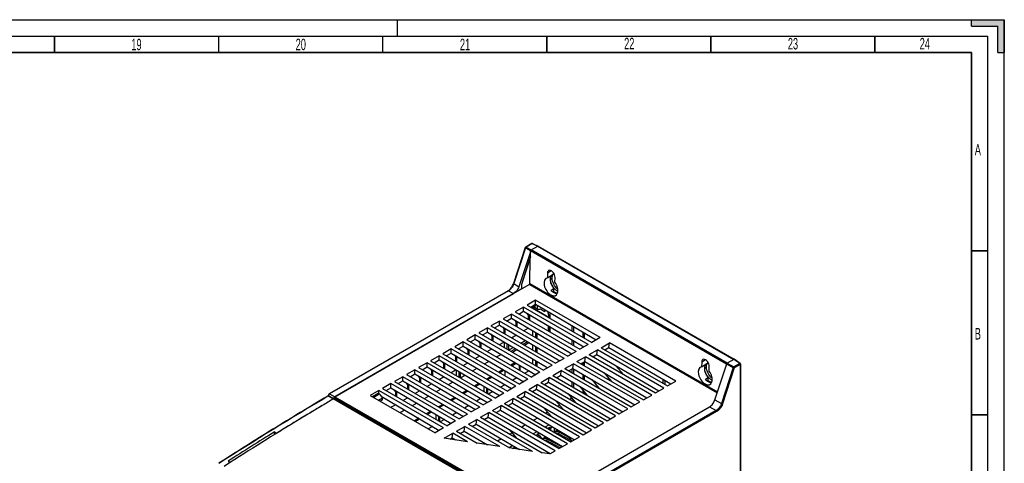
# Model space of a CAD drawing. Header units: millimetres. Extents: x 0 to 1189, y 0 to 841.
# Tile 67 of 67: x 889 to 1189, y 706 to 841. Entities that reach past the tile are written whole.
import ezdxf

# ---------------------------------------------------------------- set-up
doc = ezdxf.new("R2010")
doc.units = ezdxf.units.MM
doc.header["$LTSCALE"] = 65.395
doc.linetypes.add('DASHED', pattern=[0.2, 0.1, -0.1])
doc.layers.get('0').update_dxf_attribs({"linetype": 'CONTINUOUS'})
for name, color, linetype in [('CHAMFERS', 7, 'CONTINUOUS'), ('COSMETICS', 7, 'CONTINUOUS'), ('DRAFTS', 7, 'CONTINUOUS'), ('ROUNDS', 7, 'CONTINUOUS')]:
    doc.layers.add(name, color=color, linetype=linetype)
doc.styles.add('TEXTSTYLE_2', font='txt', dxfattribs={"width": 0.6})

msp = doc.modelspace()

# ---------------------------------------------------------------- hatches: boundary and pattern name
at = {"linetype": 'CONTINUOUS'}
h = msp.add_hatch(color=2, dxfattribs=at)
edge = h.paths.add_edge_path()
edge.add_line((1189, 841), (1189, 831))
edge.add_line((1179, 841), (1189, 841))
edge.add_line((1179, 839), (1179, 841))
edge.add_line((1179, 839), (1187, 839))
edge.add_line((1187, 831), (1187, 839))
edge.add_line((1187, 831), (1189, 831))

# ---------------------------------------------------------------- linework, layer by layer
at = {"color": 7, "linetype": 'CONTINUOUS'}
for p, q in [((0, 841), (1189, 841)), ((1179, 841), (1189, 841)), ((1179, 839), (1179, 841)), ((1189, 841), (1189, 831)), ((1189, 0), (1189, 841)), ((1179, 839), (1187, 839)), ((1187, 831), (1187, 839)), ((1187, 831), (1189, 831)), ((1044.5724, 768.7136), (1041.7885, 760.2123)), ((1041.935, 760.3169), (1044.5038, 768.3365)), ((1044.5038, 768.3365), (1044.5633, 768.3052)), ((1049.7407, 763.7329), (1049.7093, 762.3042)), ((1049.7093, 762.3042), (1051.2749, 763.2576)), ((1051.2749, 763.2576), (1051.3641, 763.3119)), ((1051.3641, 763.3119), (1051.5103, 763.401)), ((1051.5103, 763.8808), (1051.5103, 763.401)), ((1051.615, 763.401), (1051.7616, 763.4856)), ((1052.0113, 760.9752), (1052.0439, 762.4032)), ((1041.7885, 760.2123), (1041.7885, 758.8324)), ((1041.935, 760.3169), (1041.841, 760.3727)), ((1041.9453, 758.923), (1041.935, 760.3169)), ((1041.9453, 758.923), (984.9553, 726.02)), ((1050.8477, 758.4754), (1051.7162, 758.9836)), ((1051.4606, 757.893), (1051.7162, 758.0405)), ((1051.7162, 758.0405), (1051.7162, 758.9836)), ((1052.7413, 757.4486), (1051.7162, 758.0405)), ((1046.1173, 755.4743), (1043.5346, 753.9833)), ((1043.5346, 753.9833), (1063.2588, 742.5958)), ((1045.2841, 753.7003), (1045.3442, 753.7536)), ((1045.2841, 753.0939), (1045.2841, 753.7003)), ((1045.693, 753.6295), (1046.2488, 754.1224)), ((1045.693, 753.3299), (1045.693, 753.6295)), ((1046.0156, 753.1371), (1046.0156, 753.9156)), ((1065.8414, 744.0868), (1046.1173, 755.4743)), ((1038.7634, 751.2286), (1036.1808, 749.7375)), ((1058.4876, 739.8411), (1038.7634, 751.2286)), ((1042.4403, 753.3515), (1039.8577, 751.8604)), ((1039.8577, 751.8604), (1059.5819, 740.4729)), ((1062.1645, 741.964), (1042.4403, 753.3515)), ((1043.8102, 750.9752), (1043.5524, 751.4218)), ((1044.0628, 751.1211), (1043.8102, 750.9752)), ((1043.8102, 750.9752), (1043.8102, 749.5785)), ((1044.2171, 749.3436), (1044.2171, 751.0301)), ((1044.3848, 749.2467), (1044.3848, 750.9313)), ((1045.2841, 753.0939), (1045.693, 753.3299)), ((1045.2841, 753.0939), (1049.9696, 750.3888)), ((1045.693, 753.3299), (1046.5768, 752.8018)), ((1047.6375, 752.7911), (1048.8749, 752.0518)), ((1049.3393, 752.3014), (1048.8749, 752.0518)), ((1050.2225, 750.4613), (1049.8755, 751.9855)), ((1050.2232, 750.4486), (1050.2225, 750.4613)), ((1050.2238, 750.4496), (1050.2238, 750.1214)), ((1035.0864, 749.1057), (1032.5038, 747.6147)), ((1032.5038, 747.6147), (1052.228, 736.2272)), ((1054.8106, 737.7182), (1035.0864, 749.1057)), ((1036.1808, 749.7375), (1055.9049, 738.35)), ((1040.1332, 748.8523), (1039.8754, 749.2989)), ((1040.3859, 748.9982), (1040.1332, 748.8523)), ((1040.1332, 748.8523), (1040.1332, 747.4556)), ((1040.5402, 747.2207), (1040.5402, 748.9073)), ((1050.2238, 747.4909), (1050.2238, 745.8756)), ((1027.7326, 744.86), (1025.1499, 743.3689)), ((1047.4567, 733.4725), (1027.7326, 744.86)), ((1031.4095, 746.9829), (1028.8269, 745.4918)), ((1028.8269, 745.4918), (1048.5511, 734.1043)), ((1051.1337, 735.5954), (1031.4095, 746.9829)), ((1032.7794, 744.6066), (1032.5216, 745.0532)), ((1033.032, 744.7525), (1032.7794, 744.6066)), ((1032.7794, 744.6066), (1032.7794, 743.2099)), ((1033.1863, 742.9749), (1033.1863, 744.6615)), ((1036.4563, 746.7295), (1036.1985, 747.1761)), ((1036.7089, 746.8753), (1036.4563, 746.7295)), ((1036.4563, 746.7295), (1036.4563, 745.3327)), ((1036.8632, 745.0978), (1036.8632, 746.7844)), ((1040.1332, 744.8577), (1040.1332, 744.8129)), ((1043.8102, 746.9805), (1043.8102, 746.9358)), ((1045.1626, 746.1837), (1045.1626, 744.552)), ((1046.0619, 745.6538), (1046.0619, 744.0328)), ((1050.2238, 746.0192), (1050.572, 745.8181)), ((1057.7138, 747.3671), (1057.7138, 745.7971)), ((1024.0556, 742.7371), (1021.473, 741.246)), ((1043.7798, 731.3496), (1024.0556, 742.7371)), ((1025.1499, 743.3689), (1044.8741, 731.9814)), ((1029.1024, 742.4837), (1028.8446, 742.9303)), ((1029.355, 742.6296), (1029.1024, 742.4837)), ((1029.1024, 742.4837), (1029.1024, 741.087)), ((1029.5093, 740.8521), (1029.5093, 742.5387)), ((1036.4563, 742.7348), (1036.4563, 742.69)), ((1036.6774, 740.9594), (1036.6774, 742.6045)), ((1041.5736, 742.3783), (1042.9715, 743.1854)), ((1043.6836, 742.7658), (1042.2931, 741.963)), ((1042.7103, 741.7221), (1044.0966, 742.5224)), ((1045.1626, 741.8943), (1045.1626, 740.3063)), ((1057.7138, 743.0777), (1057.7138, 741.5514)), ((1062.1645, 741.964), (1059.5819, 740.4729)), ((1065.8414, 744.0868), (1063.2588, 742.5958)), ((1066.0873, 740.9628), (1068.6699, 742.4539)), ((1088.8991, 730.7748), (1068.6699, 742.4539)), ((1016.7017, 738.4914), (1014.1191, 737.0003)), ((1036.4259, 727.1039), (1016.7017, 738.4914)), ((1020.3787, 740.6143), (1017.7961, 739.1232)), ((1017.7961, 739.1232), (1037.5202, 727.7357)), ((1040.1029, 729.2267), (1020.3787, 740.6143)), ((1021.473, 741.246), (1041.1972, 729.8585)), ((1021.7485, 738.238), (1021.4907, 738.6846)), ((1022.0012, 738.3838), (1021.7485, 738.238)), ((1025.4255, 740.3609), (1025.1677, 740.8075)), ((1025.6781, 740.5067), (1025.4255, 740.3609)), ((1025.4255, 740.3609), (1025.4255, 738.9641)), ((1025.8324, 738.7292), (1025.8324, 740.4158)), ((1029.1024, 738.4891), (1029.1024, 738.4443)), ((1032.7794, 740.6119), (1032.7794, 740.5672)), ((1037.8967, 740.2555), (1039.2945, 741.0625)), ((1040.0066, 740.6429), (1038.6161, 739.8401)), ((1039.0334, 739.5992), (1040.4197, 740.3996)), ((1046.0619, 741.3644), (1046.0619, 739.787)), ((1058.4876, 739.8411), (1055.9049, 738.35)), ((1062.4103, 738.8399), (1064.9929, 740.331)), ((1062.4103, 738.8399), (1082.6395, 727.1608)), ((1085.2222, 728.6519), (1064.9929, 740.331)), ((1066.0873, 740.9628), (1086.3165, 729.2837)), ((1013.0248, 736.3685), (1010.4422, 734.8774)), ((1032.749, 724.981), (1013.0248, 736.3685)), ((1014.1191, 737.0003), (1033.8433, 725.6128)), ((1018.0716, 736.1151), (1017.8138, 736.5617)), ((1018.3242, 736.261), (1018.0716, 736.1151)), ((1018.0716, 736.1151), (1018.0716, 734.7184)), ((1018.4785, 734.4835), (1018.4785, 736.1701)), ((1021.7485, 738.238), (1021.7485, 736.8413)), ((1022.1555, 736.6063), (1022.1555, 738.2929)), ((1025.4255, 736.3662), (1025.4255, 736.3214)), ((1039.8904, 736.4221), (1038.5364, 735.6404)), ((1038.8303, 735.4707), (1040.1812, 736.2507)), ((1041.0648, 735.7301), (1041.0648, 734.1807)), ((1041.3763, 734.0008), (1041.3763, 735.5465)), ((1045.1626, 737.605), (1045.1626, 736.0606)), ((1046.0619, 737.0751), (1046.0619, 735.5413)), ((1051.1337, 735.5954), (1048.5511, 734.1043)), ((1054.8106, 737.7182), (1052.228, 736.2272)), ((1055.0564, 734.5942), (1057.6391, 736.0853)), ((1077.8683, 724.4062), (1057.6391, 736.0853)), ((1058.7334, 736.7171), (1061.316, 738.2081)), ((1058.7334, 736.7171), (1078.9626, 725.038)), ((1081.5452, 726.5291), (1061.316, 738.2081)), ((1096.7635, 736.5848), (1096.7321, 735.1562)), ((1096.7321, 735.1562), (1098.2976, 736.1096)), ((1098.2976, 736.1096), (1098.3869, 736.1639)), ((1098.3869, 736.1639), (1098.5331, 736.253)), ((1098.5331, 736.7327), (1098.5331, 736.253)), ((1098.6378, 736.2529), (1098.7844, 736.3376)), ((1100.7728, 725.0722), (1104.3709, 736.0594)), ((1106.5045, 737.4091), (1104.531, 736.2697)), ((1108.5188, 736.173), (1106.6337, 737.4188)), ((1108.6309, 548.7342), (1108.6309, 735.9644)), ((1009.3479, 734.2456), (1006.7652, 732.7546)), ((1006.7652, 732.7546), (1026.4894, 721.3671)), ((1029.072, 722.8581), (1009.3479, 734.2456)), ((1010.4422, 734.8774), (1030.1664, 723.4899)), ((1014.3947, 733.9923), (1014.1369, 734.4388)), ((1014.6473, 734.1381), (1014.3947, 733.9923)), ((1014.3947, 733.9923), (1014.3947, 732.5955)), ((1014.8016, 732.3606), (1014.8016, 734.0472)), ((1021.7485, 734.2433), (1021.7485, 734.1985)), ((1021.9696, 732.4679), (1021.9696, 734.1131)), ((1036.2134, 734.2992), (1034.8595, 733.5175)), ((1035.1533, 733.3479), (1036.5043, 734.1278)), ((1036.7481, 733.9842), (1036.7481, 732.4272)), ((1044.1215, 733.929), (1042.8111, 733.1725)), ((1047.4567, 733.4725), (1044.8741, 731.9814)), ((1051.3795, 732.4713), (1053.9621, 733.9624)), ((1051.3795, 732.4713), (1071.6087, 720.7922)), ((1074.1913, 722.2833), (1053.9621, 733.9624)), ((1055.0564, 734.5942), (1075.2857, 722.9151)), ((1057.7138, 734.499), (1057.7138, 733.06)), ((1099.0341, 733.8272), (1099.0667, 735.2552)), ((1001.994, 729.9999), (999.4114, 728.5088)), ((1021.7182, 718.6124), (1001.994, 729.9999)), ((1005.6709, 732.1228), (1003.0883, 730.6317)), ((1003.0883, 730.6317), (1022.8125, 719.2442)), ((1025.3951, 720.7353), (1005.6709, 732.1228)), ((1007.0408, 729.7465), (1006.783, 730.1931)), ((1007.2934, 729.8924), (1007.0408, 729.7465)), ((1007.0408, 729.7465), (1007.0408, 728.3498)), ((1007.4477, 728.1149), (1007.4477, 729.8014)), ((1010.7177, 731.8694), (1010.4599, 732.316)), ((1010.9703, 732.0152), (1010.7177, 731.8694)), ((1010.7177, 731.8694), (1010.7177, 730.4727)), ((1011.1246, 730.2377), (1011.1246, 731.9243)), ((1014.3947, 729.9976), (1014.3947, 729.9528)), ((1018.0716, 732.1205), (1018.0716, 732.0757)), ((1028.8595, 730.0535), (1027.5056, 729.2718)), ((1027.7995, 729.1021), (1029.1504, 729.8821)), ((1032.5365, 732.1763), (1031.1826, 731.3946)), ((1031.4764, 731.225), (1032.8273, 732.005)), ((1031.5385, 731.1891), (1031.5385, 731.2609)), ((1036.7676, 729.6833), (1035.4572, 728.9267)), ((1040.4446, 731.8062), (1039.1342, 731.0496)), ((1043.7798, 731.3496), (1041.1972, 729.8585)), ((1044.0256, 728.2256), (1046.6082, 729.7167)), ((1066.8375, 718.0376), (1046.6082, 729.7167)), ((1047.7026, 730.3485), (1050.2852, 731.8395)), ((1047.7026, 730.3485), (1067.9318, 718.6694)), ((1070.5144, 720.1604), (1050.2852, 731.8395)), ((1057.7138, 730.2097), (1057.7138, 728.8143)), ((1084.9376, 731.3266), (1084.9376, 730.0798)), ((1086.3165, 729.2837), (1088.8991, 730.7748)), ((1097.8705, 731.3274), (1098.739, 731.8356)), ((1098.4834, 730.745), (1098.739, 730.8925)), ((1098.739, 730.8925), (1098.739, 731.8356)), ((1099.7641, 730.3006), (1098.739, 730.8925)), ((998.317, 727.877), (995.7344, 726.386)), ((995.7344, 726.386), (1015.4586, 714.9985)), ((996.4265, 726.1109), (998.0863, 727.0692)), ((996.7831, 725.9086), (998.4367, 726.8633)), ((998.0863, 727.0692), (998.4367, 726.8633)), ((1018.0412, 716.4895), (998.317, 727.877)), ((998.4367, 726.8633), (999.4882, 725.6332)), ((999.4114, 728.5088), (1019.1355, 717.1213)), ((1003.3638, 727.6237), (1003.106, 728.0702)), ((1003.6165, 727.7695), (1003.3638, 727.6237)), ((1003.3638, 727.6237), (1003.3638, 726.2269)), ((1003.7708, 725.992), (1003.7708, 727.6786)), ((1009.3295, 727.0284), (1010.7177, 727.8299)), ((1010.7177, 727.8747), (1010.7177, 727.8299)), ((1025.1826, 727.9306), (1023.8287, 727.1489)), ((1024.1225, 726.9793), (1025.4734, 727.7592)), ((1030.4018, 727.5997), (1030.4018, 729.1447)), ((1031.1213, 728.7208), (1031.1213, 727.1843)), ((1031.5385, 726.9434), (1031.5385, 728.475)), ((1033.0907, 727.5604), (1031.7803, 726.8039)), ((1036.4259, 727.1039), (1033.8433, 725.6128)), ((1040.1029, 729.2267), (1037.5202, 727.7357)), ((1040.3487, 726.1027), (1042.9313, 727.5938)), ((1063.1605, 715.9147), (1042.9313, 727.5938)), ((1044.0256, 728.2256), (1064.2548, 716.5465)), ((1078.9626, 725.038), (1081.5452, 726.5291)), ((1082.6395, 727.1608), (1085.2222, 728.6519)), ((996.4265, 726.1109), (996.4265, 725.9864)), ((996.7831, 725.9086), (996.4265, 726.1109)), ((996.7831, 725.9086), (997.011, 725.649)), ((998.2632, 724.926), (999.4882, 725.6332)), ((999.4882, 725.0158), (998.7979, 724.6173)), ((999.4882, 725.0158), (999.4882, 725.6332)), ((1001.9756, 722.7827), (1003.3638, 723.5842)), ((1003.3638, 723.629), (1003.3638, 723.5842)), ((1003.3638, 723.5842), (1003.4022, 723.6064)), ((1005.6526, 724.9056), (1007.0408, 725.7071)), ((1007.0408, 725.7518), (1007.0408, 725.7071)), ((1017.8287, 723.6849), (1016.4748, 722.9032)), ((1016.7686, 722.7335), (1018.1196, 723.5135)), ((1021.5057, 725.8077), (1020.1517, 725.026)), ((1020.4456, 724.8564), (1021.7965, 725.6364)), ((1029.4138, 725.4375), (1028.1034, 724.681)), ((1032.749, 724.981), (1030.1664, 723.4899)), ((1036.6717, 723.9798), (1039.2544, 725.4709)), ((1036.6717, 723.9798), (1056.901, 712.3008)), ((1059.4836, 713.7918), (1039.2544, 725.4709)), ((1040.3487, 726.1027), (1060.5779, 714.4236)), ((1053.4646, 723.4017), (1052.9228, 723.0889)), ((1057.1416, 725.5246), (1056.5998, 725.2118)), ((1075.2857, 722.9151), (1077.8683, 724.4062)), ((976.2112, 720.3898), (974.9589, 719.6317)), ((977.2591, 721.0223), (976.2112, 720.3898)), ((978.5927, 721.8249), (977.2591, 721.0223)), ((978.8005, 721.9498), (978.5927, 721.8249)), ((1014.1518, 721.562), (1012.7979, 720.7803)), ((1013.0917, 720.6107), (1014.4426, 721.3906)), ((1015.8178, 719.0368), (1015.8178, 720.5803)), ((1016.9545, 722.6262), (1016.9545, 722.8408)), ((1022.0599, 721.1918), (1020.7495, 720.4352)), ((1025.3951, 720.7353), (1022.8125, 719.2442)), ((1025.7368, 723.3147), (1024.4264, 722.5581)), ((1029.072, 722.8581), (1026.4894, 721.3671)), ((1029.3179, 719.7341), (1031.9005, 721.2252)), ((1052.1297, 709.5461), (1031.9005, 721.2252)), ((1032.9948, 721.857), (1035.5774, 723.348)), ((1032.9948, 721.857), (1053.224, 710.1779)), ((1055.8066, 711.669), (1035.5774, 723.348)), ((1044.706, 691.5236), (1099.1706, 722.9686)), ((1049.7877, 721.2788), (1049.2459, 720.966)), ((1071.6087, 720.7922), (1074.1913, 722.2833)), ((974.9589, 719.6317), (974.1956, 719.1685)), ((1010.4748, 719.4391), (1009.1209, 718.6574)), ((1009.4148, 718.4878), (1010.7657, 719.2677)), ((1016.5373, 720.1564), (1016.5373, 718.6214)), ((1016.9545, 718.3805), (1016.9545, 719.9106)), ((1018.3829, 719.0689), (1017.0725, 718.3124)), ((1021.7182, 718.6124), (1019.1355, 717.1213)), ((1025.6409, 717.6112), (1028.2235, 719.1023)), ((1025.6409, 717.6112), (1038.164, 710.3812)), ((1045.1225, 709.3459), (1028.2235, 719.1023)), ((1029.3179, 719.7341), (1048.071, 708.9072)), ((1043.0621, 717.3958), (1041.892, 716.7203)), ((1046.739, 719.5187), (1045.5689, 718.8432)), ((1050.2211, 717.467), (1049.0869, 716.8121)), ((1064.2548, 716.5465), (1066.8375, 718.0376)), ((1067.9318, 718.6694), (1070.5144, 720.1604)), ((966.5358, 714.4697), (966.5358, 715.2893)), ((966.5358, 715.2893), (967.2552, 714.9172)), ((1014.706, 716.9461), (1013.3956, 716.1895)), ((1018.0412, 716.4895), (1015.4586, 714.9985)), ((1018.2499, 713.344), (1020.8697, 714.8566)), ((1025.3086, 712.2938), (1020.8697, 714.8566)), ((1021.964, 715.4884), (1024.5466, 716.9794)), ((1021.964, 715.4884), (1028.257, 711.8552)), ((1035.2155, 710.8199), (1024.5466, 716.9794)), ((1038.9336, 715.0123), (1038.2151, 714.5974)), ((1046.5442, 715.3441), (1045.4099, 714.6893)), ((1046.117, 714.281), (1046.2765, 714.3731)), ((1046.2765, 714.3731), (1046.8068, 714.0669)), ((1046.6301, 714.5772), (1047.2441, 714.9317)), ((1047.1604, 714.271), (1046.6301, 714.5772)), ((1049.794, 716.4039), (1050.4307, 716.7715)), ((1050.4307, 716.0363), (1050.4307, 716.7715)), ((1050.4307, 716.7715), (1050.7843, 716.5674)), ((1050.7843, 716.5674), (1051.271, 716.8484)), ((1052.0125, 715.311), (1051.8923, 715.1924)), ((1052.4966, 715.5905), (1052.0118, 715.3106)), ((1052.0118, 715.3107), (1052.0127, 715.3112)), ((1060.5779, 714.4236), (1063.1605, 715.9147)), ((1025.3086, 712.2938), (1018.2499, 713.344)), ((1035.2155, 710.8199), (1028.257, 711.8552)), ((1035.7082, 713.1501), (1034.5381, 712.4746)), ((1048.3709, 713.2086), (1048.2246, 713.0642)), ((1048.855, 713.4881), (1048.3702, 713.2082)), ((1048.3703, 713.2082), (1048.3712, 713.2087)), ((1048.9281, 713.5125), (1048.9281, 713.9395)), ((1053.224, 710.1779), (1055.8066, 711.669)), ((1056.901, 712.3008), (1059.4836, 713.7918)), ((1039.1903, 711.0984), (1038.056, 710.4435)), ((1045.1225, 709.3459), (1038.164, 710.3812)), ((1039.1168, 710.2394), (1039.8902, 710.686)), ((1050.4183, 708.558), (1048.071, 708.9072)), ((1050.4183, 708.558), (1052.1297, 709.5461)), ((953.0889, 706.0171), (951.137, 704.7674)), ((952.3906, 706.4024), (953.0854, 706.0149))]:
    msp.add_line(p, q, dxfattribs=at)
at = {"color": 7, "linetype": 'DASHED'}
msp.add_line((1004, 836), (1004, 841), dxfattribs=at)
at = {"color": 2, "linetype": 'CONTINUOUS'}
for p in [(15, 836), (1184, 5)]:
    msp.add_line(p, (1184, 836), dxfattribs=at)
at = {"color": 9, "linetype": 'CONTINUOUS'}
for p, q in [((1050.9004, 764.4262), (1049.7407, 763.7329)), ((1050.6427, 761.9032), (1051.173, 762.2094)), ((1049.9696, 750.3888), (1049.9696, 750.2681)), ((1049.9696, 747.6407), (1049.9696, 746.0224)), ((1060.5423, 745.7006), (1060.5423, 744.1641)), ((1060.8958, 745.4922), (1060.8958, 743.96)), ((1060.5423, 741.4112), (1060.5423, 741.0274)), ((1060.5423, 736.4524), (1060.5423, 735.6727)), ((1060.8958, 736.6565), (1060.8958, 735.4686)), ((1097.9232, 737.2782), (1096.7635, 736.5848)), ((1104.3709, 736.0594), (1106.365, 734.8796)), ((1104.531, 736.2697), (1106.5251, 735.0898)), ((1108.3871, 736.1648), (1106.5045, 737.4091)), ((1108.3871, 736.1648), (1106.5251, 735.0898)), ((1108.5577, 735.8623), (1106.6957, 734.7873)), ((1108.5577, 548.6321), (1108.5577, 735.8623)), ((1060.5423, 732.8325), (1060.5423, 731.427)), ((1060.8958, 732.6242), (1060.8958, 731.2229)), ((1097.6655, 734.7552), (1098.1958, 735.0614)), ((1106.365, 734.8796), (1102.7852, 723.9483)), ((1106.6957, 734.7873), (1103.116, 723.8561)), ((1060.5423, 727.9742), (1060.5423, 727.1813)), ((1060.8958, 727.556), (1060.8958, 726.9772)), ((1100.7728, 725.0722), (1102.7852, 723.9483)), ((1101.1214, 721.7637), (1046.6849, 690.335)), ((1101.292, 721.4612), (1046.8555, 690.0325)), ((1099.1706, 722.9686), (1101.1214, 721.7637)), ((1057.1856, 712.5283), (1053.1069, 714.7156)), ((1053.7186, 715.4063), (1053.3798, 715.2107)), ((1053.3798, 715.2107), (1056.1935, 713.7018)), ((1053.6008, 710.3954), (1049.4653, 712.6131)), ((1050.0416, 713.2834), (1049.7382, 713.1082)), ((1049.7382, 713.1082), (1054.1768, 710.728))]:
    msp.add_line(p, q, dxfattribs=at)
at = {"color": 3, "linetype": 'CONTINUOUS'}
for p, q in [((1051.615, 763.7349), (1051.615, 763.401)), ((1046.6476, 752.7734), (1046.6476, 753.8875)), ((1048.981, 752.5126), (1048.981, 752.1088)), ((1050.572, 749.9203), (1050.572, 751.5751)), ((1057.1835, 747.6796), (1057.1835, 746.1033)), ((1046.4708, 745.4129), (1046.4708, 743.7967)), ((1050.572, 745.6746), (1050.572, 747.2858)), ((1057.1835, 743.3902), (1057.1835, 741.8576)), ((1046.4708, 741.1235), (1046.4708, 739.551)), ((1046.4708, 736.8342), (1046.4708, 735.3053)), ((1098.6378, 736.5869), (1098.6378, 736.2529)), ((1057.1835, 734.5132), (1057.1835, 733.3661)), ((1057.1835, 730.5221), (1057.1835, 729.1204)), ((1068.5061, 731.1672), (1068.4262, 731.1211)), ((1085.4679, 731.0141), (1085.4679, 729.7736))]:
    msp.add_line(p, q, dxfattribs=at)
at = {"color": 7, "linetype": 'CONTINUOUS', "const_width": 0.5}
for points in [[(899.5, 831), (899.5, 836)], [(949.5, 831), (949.5, 836)], [(999.5, 831), (999.5, 836)], [(1049.5, 831), (1049.5, 836)], [(1099.5, 831), (1099.5, 836)], [(1149.5, 831), (1149.5, 836)], [(20, 831), (1179, 831)], [(1179, 10), (1179, 831)], [(1184, 770.5), (1179, 770.5)], [(1184, 720.5), (1179, 720.5)]]:
    msp.add_lwpolyline(points, dxfattribs=at)
at = {"color": 7, "linetype": 'CONTINUOUS'}
for points in [[(1053.1405, 715.7469), (1052.9714, 715.7545), (1052.4926, 715.5882)], [(1049.4232, 713.6478), (1049.3298, 713.652), (1048.851, 713.4857)]]:
    msp.add_lwpolyline(points, dxfattribs=at)
at = {"color": 3, "linetype": 'CONTINUOUS'}
for centre, radius, start, end in [((1051.781, 762.3708), 1.0431, 104.683721, 113.947449), ((1051.7954, 762.3168), 1.0991, 99.447041, 104.697115), ((1098.8038, 735.2228), 1.0431, 104.683721, 113.947449), ((1098.8182, 735.1688), 1.0991, 99.447041, 104.697115)]:
    msp.add_arc(centre, radius, start, end, dxfattribs=at)
at = {"color": 7, "linetype": 'CONTINUOUS'}
for centre, radius, start, end in [((1052.5075, 762.5348), 1.2821, 146.986267, 150.350589), ((1099.5303, 735.3868), 1.2821, 146.986267, 150.350589), ((1108.3809, 735.9644), 0.25, 0.000599, 56.539246), ((1068.7864, 730.6824), 0.6099, 120.032845, 130.679419), ((1068.7999, 730.6341), 0.6599, 99.45818, 104.633794), ((1524.496, -186.6711), 1059.894, 120.6320001, 120.8435033), ((1524.7832, -187.1541), 1060.456, 120.6320537, 120.8432891), ((1529.1693, -194.4965), 1069.0087, 120.8435208, 121.2274099), ((1527.7061, -192.0512), 1066.159, 120.8432286, 120.9870305), ((1542.5133, -216.4422), 1094.6928, 121.2291486, 122.5773809), ((1537.3639, -208.0036), 1084.8073, 121.2746736, 121.7045473), ((1546.6581, -223.7945), 1103.8207, 121.705844, 122.5729611)]:
    msp.add_arc(centre, radius, start, end, dxfattribs=at)
for centre, major_axis, ratio, start_param, end_param in [((1050.8923, 763.0686), (-0.7813, 1.4292), 0.59226647, 3.94033644, 7.08284324), ((1050.8136, 759.5536), (-1.4401, 2.6342), 0.59226647, 6.08475623, 11.22160876), ((1047.1072, 753.108), (0.75, -0.0115), 0.58732866, -2.34715384, -0.77635752), ((1050.0738, 750.4511), (0.15, -0.0023), 0.58732866, -2.32970055, -0.00184712), ((1097.9151, 735.9206), (-0.7813, 1.4292), 0.59226647, 3.94033644, 7.08284324), ((1104.5311, 736.0655), (0.1249, 0.2166), 0.57780024, 0.78541093, 1.91909887), ((1106.5043, 737.2047), (0.1252, 0.2168), 0.57664922, -0.03486199, 0.7847764), ((1097.8364, 732.4056), (-1.4401, 2.6342), 0.59226647, 6.08475623, 11.22160876)]:
    msp.add_ellipse(centre, major_axis=major_axis, ratio=ratio, start_param=start_param, end_param=end_param, dxfattribs=at)
for points, knots in [([(1050.8662, 763.0125), (1050.6922, 762.7918), (1050.5437, 762.3388), (1050.5289, 761.7051), (1050.6351, 760.9496), (1050.9876, 759.9941), (1051.4446, 759.2999), (1051.7162, 758.9836)], [0, 0, 0, 0, 0.19290914, 0.30838957, 0.43556973, 0.71388531, 1, 1, 1, 1]), ([(1051.173, 762.2094), (1051.173, 762.2597), (1051.1782, 762.451), (1051.2046, 762.6421), (1051.2394, 762.7789)], [0, 0, 0, 0, 0.26273991, 1, 1, 1, 1]), ([(1052.9021, 758.804), (1052.382, 759.2172), (1051.5715, 760.2818), (1051.173, 761.573), (1051.173, 762.2094)], [0, 0, 0, 0, 0.5107134, 1, 1, 1, 1]), ([(1052.6974, 757.3666), (1052.371, 757.3832), (1051.8611, 757.5873), (1051.2735, 758.0241), (1050.9859, 758.3153), (1050.8477, 758.4754)], [0, 0, 0, 0, 0.44554583, 0.71168521, 1, 1, 1, 1]), ([(1097.889, 735.8645), (1097.715, 735.6438), (1097.5665, 735.1908), (1097.5517, 734.5571), (1097.6579, 733.8016), (1098.0104, 732.846), (1098.4674, 732.1519), (1098.739, 731.8356)], [0, 0, 0, 0, 0.19290914, 0.30838957, 0.43556973, 0.71388531, 1, 1, 1, 1]), ([(1098.1958, 735.0614), (1098.1958, 735.1117), (1098.201, 735.303), (1098.2274, 735.4941), (1098.2622, 735.6309)], [0, 0, 0, 0, 0.26273991, 1, 1, 1, 1]), ([(1099.9249, 731.656), (1099.4048, 732.0692), (1098.5942, 733.1337), (1098.1958, 734.425), (1098.1958, 735.0614)], [0, 0, 0, 0, 0.5107134, 1, 1, 1, 1]), ([(1068.0718, 731.5188), (1068.1698, 731.5445), (1068.3105, 731.5542), (1068.4471, 731.5375), (1068.483, 731.5315)], [0, 0, 0, 0, 0.73566617, 1, 1, 1, 1]), ([(1099.7202, 730.2186), (1099.3938, 730.2352), (1098.8839, 730.4393), (1098.2963, 730.8761), (1098.0087, 731.1673), (1097.8705, 731.3274)], [0, 0, 0, 0, 0.44554583, 0.71168521, 1, 1, 1, 1]), ([(1099.1706, 722.9686), (1099.3485, 723.0713), (1099.6945, 723.3348), (1100.1414, 723.8327), (1100.515, 724.4198), (1100.7005, 724.8515), (1100.7728, 725.0722)], [0, 0, 0, 0, 0.22860402, 0.47976095, 0.74148953, 1, 1, 1, 1])]:
    msp.add_open_spline(points, degree=3, knots=knots, dxfattribs=at)
at = {"color": 3, "linetype": 'CONTINUOUS'}
for points, knots in [([(1050.6427, 761.9032), (1050.6427, 762.0019), (1050.6609, 762.355), (1050.7625, 762.7125), (1050.9021, 762.9271)], [0, 0, 0, 0, 0.27811191, 1, 1, 1, 1]), ([(1051.8037, 759.0489), (1051.4497, 759.4609), (1050.9005, 760.3654), (1050.6427, 761.4047), (1050.6427, 761.9032)], [0, 0, 0, 0, 0.52146255, 1, 1, 1, 1]), ([(1052.9264, 758.1425), (1052.8267, 758.1912), (1052.407, 758.432), (1052.0461, 758.7668), (1051.8037, 759.0489)], [0, 0, 0, 0, 0.22983325, 1, 1, 1, 1]), ([(1097.6655, 734.7552), (1097.6655, 734.8539), (1097.6837, 735.207), (1097.7853, 735.5645), (1097.9249, 735.7791)], [0, 0, 0, 0, 0.27811191, 1, 1, 1, 1]), ([(1098.8265, 731.9008), (1098.4725, 732.3129), (1097.9233, 733.2174), (1097.6655, 734.2567), (1097.6655, 734.7552)], [0, 0, 0, 0, 0.52146255, 1, 1, 1, 1]), ([(1099.9492, 730.9945), (1099.8495, 731.0432), (1099.4298, 731.284), (1099.0689, 731.6188), (1098.8265, 731.9008)], [0, 0, 0, 0, 0.22983325, 1, 1, 1, 1])]:
    msp.add_open_spline(points, degree=3, knots=knots, dxfattribs=at)
for points in [[(1050.9021, 762.9271), (1050.9673, 763.0275), (1051.0486, 763.1196), (1051.1424, 763.1939)], [(1097.9249, 735.7791), (1097.9901, 735.8795), (1098.0714, 735.9716), (1098.1652, 736.0459)]]:
    msp.add_open_spline(points, degree=3, dxfattribs=at)
at = {"color": 7, "linetype": 'CONTINUOUS'}
for points in [[(1051.2394, 762.7789), (1051.2738, 762.9144), (1051.3241, 763.0476), (1051.3933, 763.169)], [(1051.4324, 763.2333), (1051.4733, 763.2962), (1051.5201, 763.3556), (1051.5724, 763.4093)], [(1098.2622, 735.6309), (1098.2966, 735.7664), (1098.3469, 735.8995), (1098.416, 736.021)], [(1098.4552, 736.0853), (1098.496, 736.1482), (1098.5429, 736.2076), (1098.5951, 736.2613)], [(1067.8906, 731.4467), (1067.9475, 731.4781), (1068.0089, 731.5024), (1068.0718, 731.5188)], [(1068.4812, 731.2105), (1068.5286, 731.2378), (1068.5802, 731.2588), (1068.6332, 731.2727)]]:
    msp.add_open_spline(points, degree=3, dxfattribs=at)
at = {"color": 9, "linetype": 'CONTINUOUS'}
for points, knots in [([(1108.5188, 736.173), (1108.5105, 736.1784), (1108.491, 736.1867), (1108.458, 736.1888), (1108.4223, 736.1815), (1108.3989, 736.1712), (1108.3871, 736.1648)], [0, 0, 0, 0, 0.21579787, 0.44815869, 0.70817408, 1, 1, 1, 1]), ([(1108.5577, 735.8623), (1108.5577, 735.8906), (1108.5473, 735.9503), (1108.5109, 736.0346), (1108.4574, 736.1096), (1108.4115, 736.1498), (1108.3871, 736.1648)], [0, 0, 0, 0, 0.23620318, 0.49784025, 0.7606481, 1, 1, 1, 1]), ([(1108.5577, 735.8623), (1108.5687, 735.8687), (1108.5886, 735.8824), (1108.6124, 735.9074), (1108.6274, 735.935), (1108.6309, 735.9549), (1108.6309, 735.9644)], [0, 0, 0, 0, 0.28979982, 0.54904996, 0.78222862, 1, 1, 1, 1]), ([(1106.5251, 735.0898), (1106.5076, 735.0793), (1106.4736, 735.0525), (1106.4141, 734.9855), (1106.3803, 734.9235), (1106.365, 734.8796)], [0, 0, 0, 0, 0.22802528, 0.47983516, 1, 1, 1, 1]), ([(1106.6957, 734.7873), (1106.6714, 734.7864), (1106.6168, 734.7916), (1106.5327, 734.8106), (1106.4462, 734.8398), (1106.3905, 734.8653), (1106.365, 734.8796)], [0, 0, 0, 0, 0.21095507, 0.47106389, 0.74636077, 1, 1, 1, 1]), ([(1106.6957, 734.7873), (1106.6957, 734.8156), (1106.6853, 734.8753), (1106.6489, 734.9595), (1106.5954, 735.0345), (1106.5495, 735.0748), (1106.5251, 735.0898)], [0, 0, 0, 0, 0.23620318, 0.49784024, 0.7606481, 1, 1, 1, 1]), ([(1102.7852, 723.9483), (1102.7102, 723.7192), (1102.5175, 723.2708), (1102.1295, 722.6612), (1101.6654, 722.1441), (1101.3061, 721.8703), (1101.1214, 721.7637)], [0, 0, 0, 0, 0.25851047, 0.52023905, 0.77139598, 1, 1, 1, 1]), ([(1103.116, 723.8561), (1103.0337, 723.6048), (1102.8224, 723.1134), (1102.3972, 722.445), (1101.8884, 721.8782), (1101.4944, 721.5781), (1101.292, 721.4612)], [0, 0, 0, 0, 0.25851047, 0.52023905, 0.77139598, 1, 1, 1, 1]), ([(1103.116, 723.8561), (1103.0916, 723.8551), (1103.0371, 723.8604), (1102.9529, 723.8793), (1102.8665, 723.9085), (1102.8108, 723.9341), (1102.7852, 723.9483)], [0, 0, 0, 0, 0.21095507, 0.47106388, 0.74636077, 1, 1, 1, 1]), ([(1101.292, 721.4612), (1101.292, 721.4895), (1101.2816, 721.5492), (1101.2452, 721.6334), (1101.1917, 721.7084), (1101.1458, 721.7487), (1101.1214, 721.7637)], [0, 0, 0, 0, 0.23620318, 0.49784024, 0.7606481, 1, 1, 1, 1]), ([(1052.3871, 714.9208), (1052.4444, 714.9206), (1052.6954, 714.8997), (1052.9362, 714.807), (1053.1069, 714.7156)], [0, 0, 0, 0, 0.22847834, 1, 1, 1, 1]), ([(1052.8609, 715.4095), (1052.9037, 715.3998), (1053.0831, 715.3517), (1053.2549, 715.2774), (1053.3798, 715.2107)], [0, 0, 0, 0, 0.23676635, 1, 1, 1, 1]), ([(1048.669, 712.816), (1048.7314, 712.8202), (1049.0087, 712.8136), (1049.2771, 712.714), (1049.4653, 712.6131)], [0, 0, 0, 0, 0.22653621, 1, 1, 1, 1]), ([(1049.2193, 713.307), (1049.2621, 713.2973), (1049.4415, 713.2493), (1049.6133, 713.1749), (1049.7382, 713.1082)], [0, 0, 0, 0, 0.23676635, 1, 1, 1, 1])]:
    msp.add_open_spline(points, degree=3, knots=knots, dxfattribs=at)
for points in [[(1068.725, 731.242), (1068.6487, 731.2309), (1068.5729, 731.2058), (1068.5061, 731.1672)], [(1052.0127, 715.3112), (1052.1528, 715.3918), (1052.3175, 715.4363), (1052.4789, 715.4447)], [(1052.4789, 715.4447), (1052.6066, 715.4515), (1052.7361, 715.4376), (1052.8609, 715.4095)], [(1052.4966, 715.5905), (1052.6052, 715.6532), (1052.7271, 715.6959), (1052.8507, 715.7176)], [(1052.8507, 715.7176), (1052.9643, 715.7374), (1053.0816, 715.7404), (1053.1964, 715.7301)], [(1053.3798, 715.2107), (1053.2153, 715.1188), (1053.0987, 714.9038), (1053.1069, 714.7156)], [(1048.3712, 713.2087), (1048.5112, 713.2894), (1048.6759, 713.3338), (1048.8373, 713.3423)], [(1048.8373, 713.3423), (1048.965, 713.349), (1049.0946, 713.3352), (1049.2193, 713.307)], [(1048.855, 713.4881), (1048.9636, 713.5507), (1049.0856, 713.5935), (1049.2091, 713.6151)], [(1049.2091, 713.6151), (1049.2979, 713.6306), (1049.389, 713.6359), (1049.4791, 713.6325)], [(1049.7382, 713.1082), (1049.5737, 713.0163), (1049.4571, 712.8014), (1049.4653, 712.6131)]]:
    msp.add_open_spline(points, degree=3, dxfattribs=at)
at = {"layer": 'CHAMFERS', "color": 7, "linetype": 'CONTINUOUS'}
for p, q in [((1070.6147, 735.4765), (1072.8825, 732.7939)), ((1066.9377, 733.3536), (1069.2056, 730.6711)), ((1063.2608, 731.2307), (1065.5287, 728.5482)), ((1055.9069, 726.985), (1058.1748, 724.3024)), ((1059.5838, 729.1078), (1061.8517, 726.4253)), ((1052.23, 724.8621), (1054.4978, 722.1796)), ((1048.553, 722.7392), (1050.8209, 720.0567)), ((1038.0464, 716.0618), (1040.304, 713.3914)), ((1053.0836, 715.7494), (1053.0367, 715.808)), ((1046.8068, 714.0669), (1047.1604, 714.271)), ((1047.0802, 713.7249), (1046.8068, 714.0669)), ((1047.1604, 714.271), (1048.0398, 713.1709)), ((1055.7787, 714.1924), (1057.2215, 712.4858))]:
    msp.add_line(p, q, dxfattribs=at)
at = {"layer": 'COSMETICS', "color": 7, "linetype": 'CONTINUOUS'}
for p, q in [((1056.8619, 712.3242), (1056.8848, 712.335)), ((1056.8848, 712.335), (1056.917, 712.3499))]:
    msp.add_line(p, q, dxfattribs=at)
msp.add_open_spline([(1056.917, 712.3499), (1056.9262, 712.354), (1056.94, 712.3602), (1056.9584, 712.3685), (1056.9721, 712.3744), (1056.9836, 712.3795), (1056.9928, 712.3835), (1056.9997, 712.3864), (1057.0066, 712.3893), (1057.0123, 712.3918), (1057.0169, 712.3937), (1057.0203, 712.3952), (1057.0232, 712.3964), (1057.0252, 712.3972), (1057.0264, 712.3977), (1057.0271, 712.3981), (1057.0284, 712.3986), (1057.0299, 712.3992), (1057.0326, 712.4003), (1057.0364, 712.4019), (1057.041, 712.4038), (1057.0471, 712.4063), (1057.0547, 712.4094), (1057.0623, 712.4125), (1057.0685, 712.4151), (1057.0722, 712.4166), (1057.075, 712.4177), (1057.0764, 712.4183), (1057.0775, 712.4187), (1057.079, 712.4193), (1057.0812, 712.4202), (1057.0841, 712.4214), (1057.0887, 712.4232), (1057.0944, 712.4254), (1057.1012, 712.4282), (1057.1064, 712.4302), (1057.1098, 712.4316), (1057.1113, 712.4321), (1057.1123, 712.4326), (1057.1137, 712.4331), (1057.1162, 712.4341), (1057.1198, 712.4354), (1057.1255, 712.4376), (1057.1326, 712.4403), (1057.1441, 712.4447), (1057.1526, 712.448), (1057.1583, 712.4502)], degree=3, knots=[0, 0, 0, 0, 0.125, 0.1875, 0.25, 0.3125, 0.34375, 0.375, 0.40625, 0.4375, 0.453125, 0.46875, 0.484375, 0.4921875, 0.49609375, 0.5, 0.50390625, 0.5078125, 0.515625, 0.53125, 0.546875, 0.5625, 0.59375, 0.625, 0.640625, 0.65625, 0.6640625, 0.66796875, 0.671875, 0.6796875, 0.6875, 0.703125, 0.71875, 0.75, 0.78125, 0.8125, 0.8203125, 0.828125, 0.83203125, 0.8359375, 0.84375, 0.859375, 0.875, 0.90625, 0.9375, 1, 1, 1, 1], dxfattribs=at)
at = {"layer": 'DRAFTS', "color": 7, "linetype": 'CONTINUOUS'}
for p, q in [((984.882, 725.9777), (1039.4199, 757.4649)), ((1044.6383, 753.3461), (1046.1173, 754.1999)), ((1046.1173, 754.1999), (1046.1173, 755.4743)), ((1046.1173, 754.1999), (1064.5482, 743.3402)), ((1038.7634, 749.9542), (1038.7634, 751.2286)), ((1040.9614, 751.2232), (1042.4403, 752.077)), ((1042.4403, 752.077), (1042.4403, 753.3515)), ((1042.4403, 752.077), (1060.8713, 741.2173)), ((1033.6075, 746.9774), (1035.0864, 747.8313)), ((1035.0864, 747.8313), (1035.0864, 749.1057)), ((1035.0864, 747.8313), (1053.5174, 736.9716)), ((1037.2845, 749.1003), (1038.7634, 749.9542)), ((1038.7634, 749.9542), (1057.1944, 739.0945)), ((1027.7326, 743.5856), (1027.7326, 744.86)), ((1029.9306, 744.8546), (1031.4095, 745.7084)), ((1031.4095, 745.7084), (1031.4095, 746.9829)), ((1031.4095, 745.7084), (1049.8405, 734.8487)), ((1038.745, 744.0114), (1040.1332, 744.8129)), ((1040.1332, 744.8129), (1040.1716, 744.8351)), ((1042.422, 746.1342), (1043.8102, 746.9358)), ((1043.8102, 746.9358), (1043.8486, 746.9579)), ((1022.5767, 740.6088), (1024.0556, 741.4627)), ((1024.0556, 741.4627), (1024.0556, 742.7371)), ((1024.0556, 741.4627), (1042.4866, 730.603)), ((1026.2536, 742.7317), (1027.7326, 743.5856)), ((1027.7326, 743.5856), (1046.1635, 732.7259)), ((1035.0681, 741.8885), (1036.4563, 742.69)), ((1036.4563, 742.69), (1036.4947, 742.7122)), ((1037.3907, 742.1843), (1037.3907, 740.5476)), ((1037.9086, 740.2485), (1037.9086, 741.8791)), ((1068.47, 741.0295), (1068.6699, 742.4539)), ((1016.7017, 737.2169), (1016.7017, 738.4914)), ((1018.8998, 738.486), (1020.3787, 739.3398)), ((1020.3787, 739.3398), (1020.3787, 740.6143)), ((1020.3787, 739.3398), (1038.8097, 728.4801)), ((1027.7142, 737.6428), (1029.1024, 738.4443)), ((1029.1024, 738.4443), (1029.1408, 738.4664)), ((1031.3911, 739.7656), (1032.7794, 740.5672)), ((1032.7794, 740.5672), (1032.8177, 740.5893)), ((1034.2197, 738.1326), (1035.6176, 738.9396)), ((1063.544, 738.1854), (1064.7931, 738.9066)), ((1064.7931, 738.9066), (1064.9929, 740.331)), ((1064.7931, 738.9066), (1083.6943, 727.7698)), ((1067.2209, 740.3083), (1068.47, 741.0295)), ((1068.47, 741.0295), (1087.3712, 729.8927)), ((1013.0248, 735.0941), (1013.0248, 736.3685)), ((1015.2228, 736.3631), (1016.7017, 737.2169)), ((1016.7017, 737.2169), (1035.1327, 726.3572)), ((1024.0373, 735.5199), (1025.4255, 736.3214)), ((1025.4255, 736.3214), (1025.4639, 736.3436)), ((1030.5428, 736.0097), (1031.9406, 736.8168)), ((1057.4392, 734.6609), (1057.6391, 736.0853)), ((1059.867, 736.0626), (1061.1161, 736.7837)), ((1061.1161, 736.7837), (1061.316, 738.2081)), ((1061.1161, 736.7837), (1080.0174, 725.6469)), ((1007.8689, 732.1174), (1009.3479, 732.9712)), ((1009.3479, 732.9712), (1009.3479, 734.2456)), ((1009.3479, 732.9712), (1027.7788, 722.1115)), ((1011.5459, 734.2402), (1013.0248, 735.0941)), ((1013.0248, 735.0941), (1031.4558, 724.2344)), ((1020.3603, 733.397), (1021.7485, 734.1985)), ((1021.7485, 734.1985), (1021.7869, 734.2207)), ((1022.6829, 733.6928), (1022.6829, 732.0561)), ((1023.1889, 731.764), (1024.5868, 732.571)), ((1023.2009, 731.7571), (1023.2009, 733.3876)), ((1026.8658, 733.8869), (1028.2637, 734.6939)), ((1052.5131, 731.8168), (1053.7622, 732.538)), ((1053.7622, 732.538), (1053.9621, 733.9624)), ((1053.7622, 732.538), (1072.6635, 721.4012)), ((1056.1901, 733.9397), (1057.4392, 734.6609)), ((1057.4392, 734.6609), (1076.3404, 723.5241)), ((1001.994, 728.7255), (1001.994, 729.9999)), ((1004.192, 729.9945), (1005.6709, 730.8483)), ((1005.6709, 730.8483), (1005.6709, 732.1228)), ((1005.6709, 730.8483), (1024.1019, 719.9886)), ((1013.0064, 729.1513), (1014.3947, 729.9528)), ((1014.3947, 729.9528), (1014.4331, 729.975)), ((1016.6834, 731.2742), (1018.0716, 732.0757)), ((1018.0716, 732.0757), (1018.11, 732.0978)), ((1020.9098, 730.4482), (1019.512, 729.6411)), ((1046.4084, 728.2922), (1046.6082, 729.7167)), ((1048.8362, 729.694), (1050.0853, 730.4151)), ((1050.0853, 730.4151), (1050.2852, 731.8395)), ((1050.0853, 730.4151), (1068.9865, 719.2783)), ((998.317, 726.9336), (998.317, 727.877)), ((1000.5151, 727.8716), (1001.994, 728.7255)), ((1001.994, 728.7255), (1020.425, 717.8658)), ((1010.7177, 727.8299), (1010.7561, 727.8521)), ((1017.2329, 728.3253), (1015.835, 727.5182)), ((1042.7314, 726.1694), (1042.9313, 727.5938)), ((1045.1593, 727.5711), (1046.4084, 728.2922)), ((1046.4084, 728.2922), (1065.3096, 717.1555)), ((999.0071, 726.196), (1016.748, 715.7429)), ((1007.0408, 725.7071), (1007.0792, 725.7292)), ((1009.879, 724.0795), (1008.4811, 723.2725)), ((1013.5559, 726.2024), (1012.1581, 725.3954)), ((1037.8054, 723.3253), (1039.0545, 724.0465)), ((1039.0545, 724.0465), (1039.2544, 725.4709)), ((1039.0545, 724.0465), (1057.9557, 712.9097)), ((1041.4823, 725.4482), (1042.7314, 726.1694)), ((1042.7314, 726.1694), (1061.6327, 715.0326)), ((1006.2021, 721.9567), (1004.8042, 721.1496)), ((1031.7006, 719.8008), (1031.9005, 721.2252)), ((1034.1284, 721.2025), (1035.3775, 721.9236)), ((1035.3775, 721.9236), (1035.5774, 723.348)), ((1035.3775, 721.9236), (1054.2788, 710.7869)), ((1026.7746, 716.9567), (1028.0237, 717.6779)), ((1028.0237, 717.6779), (1028.2235, 719.1023)), ((1028.0237, 717.6779), (1041.1654, 709.9346)), ((1030.4515, 719.0796), (1031.7006, 719.8008)), ((1031.7006, 719.8008), (1050.6018, 708.664)), ((1020.6698, 713.4322), (1020.8697, 714.8566)), ((1023.0976, 714.8339), (1024.3467, 715.555)), ((1024.3467, 715.555), (1024.5466, 716.9794)), ((1024.3467, 715.555), (1031.4264, 711.3836)), ((1020.0526, 713.0758), (1020.6698, 713.4322)), ((1020.6698, 713.4322), (1021.6873, 712.8326))]:
    msp.add_line(p, q, dxfattribs=at)
msp.add_open_spline([(1041.022, 759.5685), (1040.9497, 759.3478), (1040.5978, 758.5313), (1039.9904, 757.7943), (1039.4199, 757.4649)], degree=3, knots=[0, 0, 0, 0, 0.26061904, 1, 1, 1, 1], dxfattribs=at)
at = {"layer": 'ROUNDS', "color": 7, "linetype": 'CONTINUOUS'}
for p, q in [((1042.9872, 771.5145), (1039.4041, 760.5731)), ((1044.982, 772.7398), (1043.0997, 771.6532)), ((1044.7802, 770.766), (1046.7537, 771.9054)), ((1045.2186, 772.747), (1046.8739, 771.9203)), ((1046.8786, 771.9177), (1106.6294, 737.4214)), ((1044.6201, 770.5558), (1041.022, 759.5685)), ((1044.5633, 768.3052), (1044.6118, 770.47)), ((1044.3878, 760.5337), (1044.5038, 768.3365)), ((1044.2126, 760.232), (1041.9453, 758.923)), ((1037.7039, 758.3316), (983.2121, 726.871)), ((1106.5044, 737.409), (1104.5392, 736.2744)), ((982.9204, 726.3746), (982.841, 726.267)), ((983.1999, 726.8588), (982.9201, 726.3742)), ((983.2104, 726.8699), (983.2005, 726.8599)), ((983.308, 726.8487), (984.882, 725.9777)), ((982.841, 726.267), (982.764, 726.2032)), ((984.5793, 725.4533), (984.882, 725.9777)), ((1046.2765, 714.1889), (1046.2765, 714.3731)), ((1050.7843, 715.8321), (1050.7843, 716.5674)), ((1051.8449, 715.2198), (1051.8449, 716.5102)), ((1040.9732, 709.9632), (1040.9732, 710.0479))]:
    msp.add_line(p, q, dxfattribs=at)
at = {"layer": 'ROUNDS', "color": 9, "linetype": 'CONTINUOUS'}
for p, q in [((1043.0585, 771.434), (1039.4754, 760.4926)), ((1043.0585, 771.434), (1044.6201, 770.5558)), ((1045.1008, 772.7309), (1043.2186, 771.6442)), ((1043.2186, 771.6442), (1044.7802, 770.766)), ((1045.1008, 772.7309), (1046.7537, 771.9054)), ((1046.7536, 771.9053), (1106.5044, 737.409)), ((1104.3459, 735.9832), (1044.6118, 770.47)), ((1104.5392, 736.2744), (1044.7885, 770.7708)), ((1039.4754, 760.4926), (1041.022, 759.5685)), ((1044.2126, 760.232), (1101.4628, 727.1793)), ((1044.3878, 760.5337), (1101.5738, 727.5181)), ((1037.8227, 758.3226), (983.308, 726.8487)), ((1037.8227, 758.3226), (1039.4199, 757.4649)), ((983.0055, 726.3249), (982.9201, 726.3742)), ((983.308, 726.8487), (983.0055, 726.3249)), ((982.8829, 726.1943), (982.7994, 726.1449)), ((984.4566, 725.3228), (982.8829, 726.1943)), ((984.5407, 725.4747), (983.0055, 726.3249)), ((1044.2074, 690.8264), (984.4566, 725.3228)), ((984.5793, 725.4533), (984.5407, 725.4747)), ((1044.3301, 690.957), (984.5793, 725.4534)), ((984.8303, 725.888), (1044.581, 691.3917)), ((984.9553, 726.02), (1044.706, 691.5236))]:
    msp.add_line(p, q, dxfattribs=at)
at = {"layer": 'ROUNDS', "color": 7, "linetype": 'CONTINUOUS'}
for centre, radius, start, end in [((1043.2258, 771.4349), 0.252, 119.94323, 131.786243), ((1046.8368, 771.8454), 0.0835, 60.001345, 63.672367), ((1035.5435, 761.8374), 4.0624, 341.23973, 341.86658), ((1036.4669, 760.473), 2.473, 300.012102, 301.956241), ((1104.6779, 736.0374), 0.2747, 122.256024, 127.938432), ((1104.6609, 736.0639), 0.2432, 120.012857, 122.189316), ((1106.5874, 737.3485), 0.0841, 60.02013, 68.622905), ((1106.5876, 737.349), 0.0835, 56.559839, 59.999919), ((1528.4562, -195.3409), 1070.9919, 120.6318928, 121.6767852), ((1546.1252, -224.0779), 1104.7262, 121.6739915, 122.686387), ((1557.4897, -240.1259), 1122.7141, 122.570854, 122.6889181)]:
    msp.add_arc(centre, radius, start, end, dxfattribs=at)
at = {"layer": 'ROUNDS', "color": 9, "linetype": 'CONTINUOUS'}
for centre, radius, start, end in [((1043.4269, 771.3201), 0.3856, 156.252799, 162.817812), ((1043.45, 771.3103), 0.4107, 149.432142, 156.302609), ((1535.7979, -207.3937), 1085.0354, 120.6411487, 122.7032356)]:
    msp.add_arc(centre, radius, start, end, dxfattribs=at)
at = {"layer": 'ROUNDS', "color": 7, "linetype": 'CONTINUOUS'}
for centre, major_axis, ratio, start_param, end_param in [((1046.7535, 771.701), (0.1252, 0.2168), 0.57664922, 6.31885007, 7.06796171), ((1044.7803, 770.5618), (0.1249, 0.2166), 0.57780024, 7.06859624, 8.20228417), ((1044.2111, 760.437), (0.1233, 0.2175), 0.58236801, -2.36064752, -0.81603113)]:
    msp.add_ellipse(centre, major_axis=major_axis, ratio=ratio, start_param=start_param, end_param=end_param, dxfattribs=at)
at = {"layer": 'ROUNDS', "color": 9, "linetype": 'CONTINUOUS'}
for points, knots in [([(1043.0585, 771.434), (1043.0469, 771.4409), (1043.0193, 771.4594), (1042.98, 771.4925), (1042.9871, 771.5144)], [0, 0, 0, 0, 0.36840617, 1, 1, 1, 1]), ([(1045.0167, 772.751), (1045.0106, 772.7503), (1044.9985, 772.7479), (1044.9873, 772.7429), (1044.9821, 772.7399)], [0, 0, 0, 0, 0.50767026, 1, 1, 1, 1]), ([(1045.2187, 772.747), (1045.2133, 772.7497), (1045.2017, 772.754), (1045.1896, 772.7557), (1045.1834, 772.756)], [0, 0, 0, 0, 0.49214804, 1, 1, 1, 1]), ([(1039.4754, 760.4926), (1039.3076, 759.9802), (1038.9502, 759.3375), (1038.4609, 758.8182), (1038.333, 758.7014)], [0, 0, 0, 0, 0.75677343, 1, 1, 1, 1]), ([(1039.4754, 760.4926), (1039.4638, 760.4995), (1039.4362, 760.518), (1039.3969, 760.5511), (1039.4041, 760.5731)], [0, 0, 0, 0, 0.36842649, 1, 1, 1, 1]), ([(1038.333, 758.7014), (1038.2921, 758.664), (1038.1321, 758.5248), (1037.9584, 758.401), (1037.8227, 758.3226)], [0, 0, 0, 0, 0.26133634, 1, 1, 1, 1]), ([(982.7974, 726.2144), (982.7915, 726.2137), (982.7798, 726.2111), (982.769, 726.2062), (982.7639, 726.2033)], [0, 0, 0, 0, 0.50775157, 1, 1, 1, 1]), ([(982.9215, 726.2227), (982.9152, 726.2174), (982.9028, 726.2073), (982.8895, 726.1984), (982.8829, 726.1943)], [0, 0, 0, 0, 0.51379152, 1, 1, 1, 1])]:
    msp.add_open_spline(points, degree=3, knots=knots, dxfattribs=at)
at = {"layer": 'ROUNDS', "color": 7, "linetype": 'CONTINUOUS'}
for points in [[(1042.9872, 771.5145), (1043.0006, 771.5555), (1043.0257, 771.5941), (1043.0579, 771.6228)], [(1044.982, 772.7399), (1045.0199, 772.7619), (1045.0654, 772.7738), (1045.1093, 772.7733)], [(1045.1093, 772.7733), (1045.1468, 772.7728), (1045.1851, 772.7638), (1045.2186, 772.747)], [(1039.1107, 759.885), (1039.2203, 760.0924), (1039.3146, 760.3088), (1039.39, 760.5309)], [(1037.7758, 758.3748), (1037.933, 758.4728), (1038.0803, 758.5877), (1038.2172, 758.7125)], [(1106.5362, 737.424), (1106.5252, 737.42), (1106.5145, 737.4149), (1106.5044, 737.409)], [(1106.5659, 737.4318), (1106.5558, 737.4302), (1106.5458, 737.4275), (1106.5362, 737.424)], [(1106.5934, 737.4326), (1106.5843, 737.4335), (1106.575, 737.4331), (1106.5659, 737.4318)], [(1106.618, 737.4268), (1106.6102, 737.4299), (1106.6018, 737.4318), (1106.5934, 737.4326)], [(984.5257, 725.38), (984.5055, 725.358), (984.4824, 725.338), (984.4566, 725.3228)], [(984.5793, 725.4533), (984.5642, 725.4271), (984.5462, 725.4023), (984.5257, 725.38)]]:
    msp.add_open_spline(points, degree=3, dxfattribs=at)
at = {"layer": 'ROUNDS', "color": 9, "linetype": 'CONTINUOUS'}
for points in [[(1043.2186, 771.6442), (1043.1676, 771.616), (1043.126, 771.5693), (1043.0963, 771.5192)], [(1043.2186, 771.6442), (1043.1836, 771.663), (1043.1344, 771.673), (1043.1, 771.6533)], [(1045.1008, 772.7309), (1045.0754, 772.7445), (1045.0454, 772.754), (1045.0167, 772.751)], [(1045.1834, 772.756), (1045.1546, 772.7572), (1045.1253, 772.746), (1045.1008, 772.7309)], [(1037.8227, 758.3226), (1037.7877, 758.3414), (1037.7383, 758.3515), (1037.7039, 758.3316)], [(982.8829, 726.1943), (982.8571, 726.2082), (982.8265, 726.2178), (982.7974, 726.2144)], [(983.0055, 726.3249), (982.983, 726.2869), (982.9548, 726.2515), (982.9215, 726.2227)]]:
    msp.add_open_spline(points, degree=3, dxfattribs=at)
at = {"layer": 'ROUNDS', "color": 7, "linetype": 'CONTINUOUS'}
for points, knots in [([(1046.7536, 771.9053), (1046.7734, 771.9168), (1046.8129, 771.9333), (1046.8571, 771.9286), (1046.8739, 771.9202)], [0, 0, 0, 0, 0.54947265, 1, 1, 1, 1]), ([(1038.2172, 758.7125), (1038.3045, 758.7922), (1038.6519, 759.1423), (1038.9357, 759.5539), (1039.1107, 759.885)], [0, 0, 0, 0, 0.23993538, 1, 1, 1, 1]), ([(1104.5091, 736.254), (1104.4961, 736.2439), (1104.4452, 736.1972), (1104.4073, 736.1368), (1104.3877, 736.088)], [0, 0, 0, 0, 0.23747717, 1, 1, 1, 1]), ([(983.308, 726.8487), (983.2978, 726.8544), (983.2687, 726.8684), (983.2294, 726.8812), (983.2103, 726.87)], [0, 0, 0, 0, 0.34338365, 1, 1, 1, 1]), ([(984.4566, 725.3228), (984.4685, 725.3298), (984.5175, 725.3649), (984.5562, 725.4133), (984.5793, 725.4534)], [0, 0, 0, 0, 0.22981648, 1, 1, 1, 1])]:
    msp.add_open_spline(points, degree=3, knots=knots, dxfattribs=at)

# ---------------------------------------------------------------- texts
at = {"color": 5, "linetype": 'CONTINUOUS', "char_height": 3.5, "attachment_point": 1, "line_spacing_factor": 0.9, "style": 'TEXTSTYLE_2'}
for s, insert, width in [('19', (922.884, 835.1745), 4.2), ('20', (972.978, 835.1957), 4.2), ('21', (1023.052, 835.203), 4.2), ('22', (1073.1095, 835.4859), 4.2), ('23', (1123.0126, 835.424), 4.2), ('24', (1163.2072, 835.4327), 4.2), ('A', (1180.0024, 803.1064), 2.1), ('B', (1179.994, 746.9606), 2.1)]:
    msp.add_mtext(s, dxfattribs=dict(at, insert=insert, width=width))

doc.saveas('drawing.dxf')
